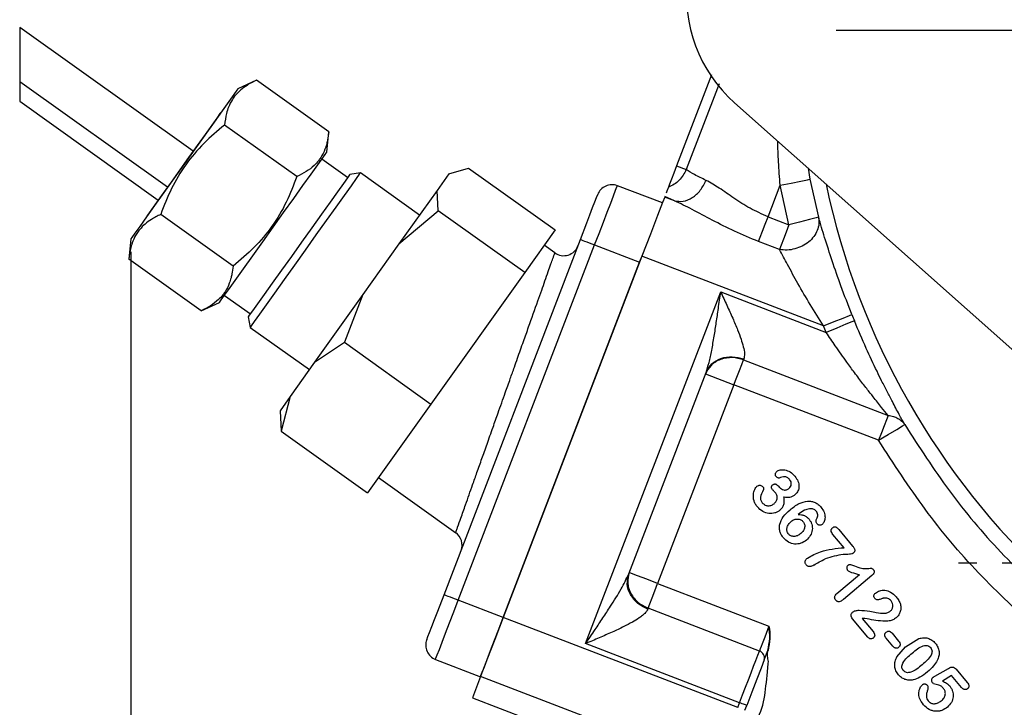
# Model space of a CAD drawing. Extents: x 0.3 to 33.9, y 0.2 to 21.7.
# Tile 15 of 20: x 20 to 23.9, y 9.9 to 12.6. Entities that reach past the tile are written whole.
import ezdxf

# ---------------------------------------------------------------- set-up
doc = ezdxf.new("R2010")
doc.units = 0
doc.header["$MEASUREMENT"] = 0
doc.layers.get('0').update_dxf_attribs({"linetype": 'CONTINUOUS'})
doc.layers.add('SLD-0', color=7, linetype='CONTINUOUS')
doc.styles.add('SLDTEXTSTYLE1', font='TXT', dxfattribs={"width": 0.605})
doc.dimstyles.new('SLDDIMSTYLE0', dxfattribs={"dimtxt": 0.222453, "dimasz": 0.13, "dimexe": 0, "dimexo": 0.0625, "dimgap": 0.055613, "dimtad": 0, "dimtih": 1, "dimtoh": 1, "dimrnd": 1e-09, "dimzin": 12, "dimtxsty": 'SLDTEXTSTYLE1', "dimsah": 1, "dimcen": 0.09, "dimazin": 3, "dimtfac": 1, "dimtofl": 0, "dimtmove": 0, "dimatfit": 3, "dimtolj": 1, "dimtzin": 12})

# ---------------------------------------------------------------- blocks, each defined once
blk = doc.blocks.new('_D_8')
at = {"layer": 'SLD-0'}
for p, q in [((20.4399, 11.6957), (20.4399, 3.5136)), ((24.8239, 6.9532), (24.8239, 3.5136)), ((22.2482, 3.6567), (22.1973, 3.6567)), ((22.1973, 3.6567), (22.1973, 3.315)), ((23.1394, 3.6567), (23.1903, 3.6567)), ((23.1903, 3.6567), (23.1903, 3.315)), ((20.4399, 3.6386), (22.1082, 3.6386)), ((24.8239, 3.6386), (23.2794, 3.6386)), ((22.1973, 3.315), (22.2482, 3.315)), ((23.1903, 3.315), (23.1394, 3.315))]:
    blk.add_line(p, q, dxfattribs=at)
for points in [[(20.4399, 3.6386), (20.5699, 3.6186), (20.5699, 3.6586)], [(24.8239, 3.6386), (24.6939, 3.6586), (24.6939, 3.6186)]]:
    blk.add_solid(points, dxfattribs=at)
at = {"layer": 'SLD-0', "char_height": 0.22917, "attachment_point": 1, "style": 'SLDTEXTSTYLE1'}
for s, insert in [('4.38', (22.3967, 4.003)), ('111.4', (22.3119, 3.6105))]:
    blk.add_mtext(s, dxfattribs=dict(at, insert=insert))
blk = doc.blocks.new('SW_CENTERMARKSYMBOL_4')
at = {"layer": 'SLD-0', "color": 0}
blk.add_line((-0.2, 0), (-2.8535, 0), dxfattribs=at)
blk = doc.blocks.new('SW_CENTERMARKSYMBOL_24')
at = {"layer": 'SLD-0', "color": 0}
for p, q in [((0, 0.2), (0, 0.272)), ((0, 0), (0, 0.1)), ((-0.2, 0), (-0.272, 0)), ((0, 0), (-0.1, 0)), ((0, 0), (0, -0.1)), ((0, 0), (0.1, 0)), ((0.2, 0), (0.272, 0)), ((0, -0.2), (0, -0.272))]:
    blk.add_line(p, q, dxfattribs=at)

msp = doc.modelspace()

# ---------------------------------------------------------------- linework, layer by layer
at = {"color": 7, "linetype": 'CONTINUOUS'}
for p, q in [((20.6856, 12.092), (20.0021, 12.5795)), ((20.0021, 12.5795), (20.0021, 12.2887)), ((22.729, 12.3927), (22.5911, 12.0335)), ((20.0021, 12.3665), (20.5849, 11.9507)), ((20.9351, 12.3711), (20.8623, 12.3379)), ((21.2201, 12.1679), (20.9351, 12.3711)), ((20.0021, 12.2887), (20.5482, 11.8992)), ((24.4963, 10.7925), (22.8192, 12.2828)), ((21.0943, 11.9916), (20.8094, 12.1949)), ((21.2124, 12.0882), (21.2201, 12.1679)), ((21.2946, 11.9882), (21.1928, 12.0608)), ((22.5911, 12.0335), (22.6286, 12.0191)), ((21.3447, 12.0068), (21.3028, 11.9998)), ((21.5783, 11.8401), (21.3447, 12.0068)), ((21.6938, 12.0019), (21.6477, 11.9374)), ((21.6938, 12.0019), (21.7714, 12.0246)), ((21.7714, 12.0246), (22.1125, 11.7813)), ((22.5351, 11.8876), (22.3577, 11.9557)), ((22.9515, 11.8336), (22.9991, 11.9576)), ((23.0341, 11.8019), (22.9991, 11.9576)), ((23.1167, 11.981), (23.1504, 11.8312)), ((21.6477, 11.9374), (21.497, 11.7261)), ((21.6515, 11.8566), (21.6477, 11.9374)), ((22.5823, 11.8965), (22.5451, 11.9136)), ((22.5823, 11.8965), (22.5441, 11.9111)), ((20.8429, 11.6391), (20.5579, 11.8423)), ((21.497, 11.7261), (21.6515, 11.8566)), ((21.9926, 11.6133), (21.6515, 11.8566)), ((22.9515, 11.8336), (23.0341, 11.8019)), ((22.1125, 11.7813), (21.9926, 11.6133)), ((20.4399, 11.7457), (20.4322, 11.6661)), ((21.497, 11.7261), (21.355, 11.527)), ((21.6746, 10.3434), (22.2121, 11.7438)), ((21.7306, 10.3219), (22.2681, 11.7223)), ((22.1115, 11.6911), (22.0695, 11.721)), ((22.2681, 11.7223), (22.4455, 11.6542)), ((22.9966, 11.704), (22.9139, 11.7357)), ((20.7172, 11.4628), (20.4322, 11.6661)), ((22.4547, 11.678), (21.908, 10.2539)), ((21.908, 10.2539), (22.4455, 11.6542)), ((22.4455, 11.6542), (22.4505, 11.6673)), ((23.1706, 11.4032), (22.4547, 11.678)), ((21.9926, 11.6133), (21.623, 11.0951)), ((21.355, 11.527), (21.1643, 11.2596)), ((21.355, 11.527), (21.2819, 11.3384)), ((22.2326, 10.1507), (22.7649, 11.5375)), ((22.7649, 11.5375), (23.181, 11.3777)), ((20.7172, 11.4628), (20.79, 11.496)), ((20.8095, 11.5235), (20.9113, 11.4509)), ((20.903, 11.4393), (20.91, 11.3974)), ((20.91, 11.3974), (21.1437, 11.2308)), ((23.181, 11.3777), (23.1706, 11.4032)), ((21.1643, 11.2596), (21.2819, 11.3384)), ((21.2819, 11.3384), (21.623, 11.0951)), ((21.1643, 11.2596), (21.0683, 11.1251)), ((22.856, 11.2727), (22.8546, 11.269)), ((22.8546, 11.269), (23.4251, 11.0501)), ((22.4024, 10.4256), (22.7071, 11.2196)), ((22.705, 11.2142), (22.8171, 11.1712)), ((22.8171, 11.1712), (22.5165, 10.388)), ((23.3875, 10.9522), (22.8171, 11.1712)), ((21.0683, 11.1251), (21.0283, 11.069)), ((21.0683, 11.1251), (21.0321, 10.9882)), ((21.0283, 11.069), (21.0321, 10.9882)), ((21.623, 11.0951), (21.3732, 10.7449)), ((21.0321, 10.9882), (21.3732, 10.7449)), ((21.4162, 10.8052), (21.7206, 10.588)), ((22.9923, 10.7717), (22.9956, 10.7678)), ((23.2304, 10.6004), (23.285, 10.5353)), ((23.2514, 10.5288), (23.2075, 10.5811)), ((23.223, 10.3484), (23.3119, 10.423)), ((23.3609, 10.4189), (23.2491, 10.3251)), ((22.5165, 10.388), (22.9552, 10.2196)), ((21.908, 10.2539), (21.7306, 10.3219)), ((22.4789, 10.2902), (22.4775, 10.2865)), ((22.9177, 10.1217), (22.4789, 10.2902)), ((22.8322, 9.8991), (21.908, 10.2539)), ((23.3445, 10.1766), (23.2843, 10.2484)), ((23.3329, 10.2501), (23.3225, 10.2496)), ((23.3225, 10.2496), (23.3652, 10.1987)), ((23.4428, 10.1411), (23.4169, 10.1719)), ((23.4404, 10.1916), (23.4663, 10.1608)), ((23.4939, 10.1378), (23.5462, 10.1706)), ((22.8394, 9.9178), (22.2326, 10.1507)), ((23.4596, 10.099), (23.4939, 10.1378)), ((22.9363, 10.0865), (22.9505, 10.1236)), ((21.641, 10.0885), (21.8184, 10.0205)), ((22.9488, 10.039), (22.9525, 10.0723)), ((22.9525, 10.0723), (22.9528, 10.0809)), ((23.6089, 10.0222), (23.6626, 10.0532)), ((21.8185, 10.0208), (21.7865, 9.9375)), ((22.2391, 9.8593), (21.8185, 10.0208)), ((22.9449, 9.9971), (22.9488, 10.039)), ((23.6749, 10.0245), (23.6386, 10.0034)), ((23.7138, 9.9782), (23.6749, 10.0245)), ((23.693, 10.0495), (23.7362, 9.998)), ((21.7865, 9.9375), (22.1495, 9.7981)), ((22.8322, 9.8991), (22.8394, 9.9178)), ((22.8602, 9.8883), (22.8674, 9.9071))]:
    msp.add_line(p, q, dxfattribs=at)
at = {"color": 8, "linetype": 'CONTINUOUS'}
for p, q in [((22.7583, 12.357), (22.6286, 12.0191)), ((23.1093, 12.025), (23.1167, 11.981))]:
    msp.add_line(p, q, dxfattribs=at)
at = {"color": 7, "linetype": 'CONTINUOUS', "flags": 128}
for points in [[(20.8623, 12.3379), (20.8583, 12.3323), (20.8462, 12.3154), (20.8267, 12.288), (20.8005, 12.2512), (20.7685, 12.2063), (20.7319, 12.1551), (20.6923, 12.0996), (20.6511, 12.0418), (20.6099, 11.9841), (20.5703, 11.9285), (20.5338, 11.8773), (20.5018, 11.8324), (20.4755, 11.7956), (20.456, 11.7683), (20.4439, 11.7514), (20.4399, 11.7457)], [(20.7955, 12.2459), (20.7912, 12.24), (20.7788, 12.2226), (20.759, 12.1948), (20.7328, 12.158), (20.7018, 12.1146), (20.6678, 12.0669), (20.6328, 12.0179), (20.5988, 11.9702), (20.5678, 11.9268), (20.5416, 11.8901), (20.5217, 11.8622), (20.5093, 11.8448), (20.5051, 11.8389)], [(20.79, 11.496), (20.794, 11.5017), (20.806, 11.5185), (20.8256, 11.5459), (20.8518, 11.5827), (20.8838, 11.6276), (20.9203, 11.6788), (20.96, 11.7344), (21.0012, 11.7921), (21.0424, 11.8499), (21.082, 11.9054), (21.1185, 11.9566), (21.1505, 12.0015), (21.1768, 12.0383), (21.1963, 12.0657), (21.2083, 12.0826), (21.2124, 12.0882)], [(22.5911, 12.0335), (22.5804, 12.0055), (22.5709, 11.9809), (22.5635, 11.9617), (22.559, 11.9499)], [(21.3028, 11.9998), (21.3018, 11.9984), (21.2937, 11.9869), (21.2777, 11.9646), (21.2546, 11.9322), (21.2253, 11.8911), (21.191, 11.843), (21.153, 11.7898), (21.1131, 11.7337), (21.0727, 11.6771), (21.0335, 11.6222), (20.9972, 11.5713), (20.9652, 11.5264), (20.9389, 11.4895), (20.9192, 11.462), (20.9071, 11.445), (20.903, 11.4393)], [(21.3447, 12.0068), (21.3405, 12.0009), (21.3281, 11.9836), (21.3081, 11.9555), (21.281, 11.9176), (21.2481, 11.8714), (21.2105, 11.8187), (21.1698, 11.7616), (21.1274, 11.7021), (21.085, 11.6427), (21.0442, 11.5855), (21.0066, 11.5328), (20.9737, 11.4867), (20.9467, 11.4488), (20.9266, 11.4206), (20.9142, 11.4033), (20.91, 11.3974)], [(22.2681, 11.7223), (22.2856, 11.7678), (22.3024, 11.8116), (22.3179, 11.852), (22.3315, 11.8873), (22.3426, 11.9164), (22.3509, 11.9379), (22.356, 11.9512), (22.3577, 11.9557)], [(22.9991, 11.9576), (23.0432, 11.9664), (23.0808, 11.9739), (23.1065, 11.979), (23.1167, 11.981)], [(22.2121, 11.7438), (22.2372, 11.8091), (22.2494, 11.8409), (22.2603, 11.8692), (22.2691, 11.8923), (22.2754, 11.9087), (22.2802, 11.9212)], [(22.559, 11.9499), (22.553, 11.9343), (22.55, 11.9265)], [(22.5441, 11.9111), (22.536, 11.89), (22.5163, 11.8387), (22.4878, 11.7645), (22.4547, 11.678)], [(22.9139, 11.7357), (22.9207, 11.7535), (22.9297, 11.7768), (22.9402, 11.8042), (22.9515, 11.8336)], [(23.0341, 11.8019), (23.0229, 11.7724), (23.0124, 11.7451), (23.0034, 11.7217), (22.9966, 11.704)], [(23.1504, 11.8312), (23.1411, 11.8288), (23.115, 11.8222), (23.0761, 11.8124), (23.0341, 11.8019)], [(22.2121, 11.7438), (22.2132, 11.7434), (22.2164, 11.7422), (22.2216, 11.7402), (22.2285, 11.7375), (22.237, 11.7343), (22.2467, 11.7305), (22.2572, 11.7265), (22.2681, 11.7223)], [(23.1706, 11.4032), (23.2123, 11.4199), (23.248, 11.4342), (23.2723, 11.444), (23.2819, 11.4479)], [(23.2919, 11.4234), (23.2823, 11.4194), (23.2581, 11.4095), (23.2225, 11.3948), (23.181, 11.3777)], [(22.8171, 11.1712), (22.8284, 11.2006), (22.8389, 11.2279), (22.8478, 11.2513), (22.8546, 11.269)], [(23.4251, 11.0501), (23.4183, 11.0323), (23.4093, 11.009), (23.3988, 10.9816), (23.3875, 10.9522)], [(23.3875, 10.9522), (23.4246, 10.9745), (23.459, 10.9952), (23.4821, 11.0091), (23.4903, 11.014)], [(22.5165, 10.388), (22.4736, 10.4045), (22.4372, 10.4184), (22.413, 10.4278), (22.4044, 10.431)], [(22.4789, 10.2902), (22.4857, 10.3079), (22.4947, 10.3313), (22.5052, 10.3586), (22.5165, 10.388)], [(21.6065, 10.1661), (21.6112, 10.1785), (21.6176, 10.195), (21.6264, 10.218), (21.6373, 10.2464), (21.6495, 10.2782), (21.6746, 10.3434)], [(21.7306, 10.3219), (21.7196, 10.3261), (21.7091, 10.3302), (21.6995, 10.3339), (21.691, 10.3371), (21.684, 10.3398), (21.6788, 10.3418), (21.6756, 10.343), (21.6746, 10.3434)], [(21.641, 10.0885), (21.6427, 10.093), (21.6478, 10.1063), (21.6561, 10.1279), (21.6672, 10.1569), (21.6808, 10.1923), (21.6963, 10.2326), (21.7131, 10.2764), (21.7306, 10.3219)], [(21.8184, 10.0205), (21.8201, 10.0249), (21.8252, 10.0382), (21.8335, 10.0598), (21.8446, 10.0888), (21.8582, 10.1242), (21.8737, 10.1645), (21.8905, 10.2083), (21.908, 10.2539)], [(21.908, 10.2539), (21.8748, 10.1674), (21.8463, 10.0932), (21.8266, 10.0419), (21.8185, 10.0208)], [(22.9552, 10.2196), (22.9495, 10.2048), (22.9439, 10.1902), (22.9385, 10.1761), (22.9334, 10.1628), (22.9287, 10.1505), (22.9245, 10.1395), (22.9208, 10.1298), (22.9177, 10.1217)], [(22.8394, 9.9178), (22.8513, 9.9487), (22.8629, 9.9791), (22.8742, 10.0084), (22.8848, 10.0361), (22.8946, 10.0617), (22.9035, 10.0847), (22.9112, 10.1049), (22.9177, 10.1217)], [(22.9363, 10.0865), (22.9241, 10.0546), (22.9073, 10.0111), (22.8877, 9.96), (22.8674, 9.9071)], [(22.8674, 9.9071), (22.8669, 9.9073), (22.8653, 9.9079), (22.8627, 9.9089), (22.8592, 9.9102), (22.8549, 9.9118), (22.8501, 9.9137), (22.8449, 9.9157), (22.8394, 9.9178)]]:
    msp.add_lwpolyline(points, dxfattribs=at)
at = {"color": 7, "linetype": 'CONTINUOUS'}
for centre, radius, start, end in [((23.1911, 12.7014), 0.56, 172.3766, 228.375), ((22.3362, 11.8997), 0.06, 69, 159), ((22.1463, 11.7399), 0.06, 234.5001, 339), ((26.0802, 12.5703), 3.015, 201.8579, 202.3602), ((21.6855, 10.5394), 0.06, 339, 54.5), ((21.6625, 10.1446), 0.06, 159, 249.0001), ((22.9092, 10.0947), 0.0283, 343.1175, 72.5961)]:
    msp.add_arc(centre, radius, start, end, dxfattribs=at)
at = {"color": 8, "linetype": 'CONTINUOUS'}
msp.add_arc((26.0739, 12.5678), 2.9563, 191.8275, 332.9257, dxfattribs=at)
at = {"color": 7, "linetype": 'CONTINUOUS'}
for points, knots in [([(20.9351, 12.3711), (20.9287, 12.3681), (20.9161, 12.3621), (20.8952, 12.35), (20.8732, 12.3341), (20.8541, 12.3151), (20.8375, 12.2925), (20.8254, 12.2684), (20.8145, 12.2344), (20.8114, 12.2102), (20.8094, 12.1949)], [0, 0, 0, 0, 0.0925617, 0.183169, 0.3160011, 0.4468294, 0.5337072, 0.6819993, 0.79737, 1, 1, 1, 1]), ([(20.8094, 12.1949), (20.7816, 12.1715), (20.7254, 12.1244), (20.6544, 12.0404), (20.5975, 11.9454), (20.5712, 11.8769), (20.5579, 11.8423)], [0, 0, 0, 0, 0.247728, 0.499998, 0.747254, 1, 1, 1, 1]), ([(21.2201, 12.1679), (21.2188, 12.1574), (21.217, 12.1418), (21.2118, 12.1191), (21.2043, 12.095), (21.1931, 12.0723), (21.178, 12.0512), (21.1599, 12.0315), (21.1313, 12.0098), (21.1069, 11.9978), (21.0943, 11.9916)], [0, 0, 0, 0, 0.138017, 0.205208, 0.305035, 0.467878, 0.53366, 0.644417, 0.817048, 1, 1, 1, 1]), ([(21.0943, 11.9916), (21.0813, 11.9577), (21.0551, 11.8892), (20.9987, 11.7948), (20.9275, 11.71), (20.8713, 11.6629), (20.8429, 11.6391)], [0, 0, 0, 0, 0.247728, 0.499998, 0.747254, 1, 1, 1, 1]), ([(22.6286, 12.0191), (22.625, 12.0115), (22.6177, 11.9961), (22.6013, 11.9767), (22.5819, 11.9604), (22.5666, 11.9534), (22.559, 11.9499)], [0, 0, 0, 0, 0.2508807, 0.5018891, 0.7518853, 1, 1, 1, 1]), ([(22.7075, 11.9768), (22.692, 11.9841), (22.6649, 11.9968), (22.6395, 12.0124), (22.6286, 12.0191)], [0, 0, 0, 0, 0.572328, 1, 1, 1, 1]), ([(22.5823, 11.8965), (22.5939, 11.8947), (22.6184, 11.891), (22.6552, 11.9078), (22.6869, 11.9367), (22.7005, 11.9632), (22.7075, 11.9768)], [0, 0, 0, 0, 0.214295, 0.452403, 0.718122, 1, 1, 1, 1]), ([(22.9515, 11.8336), (22.9275, 11.8441), (22.8805, 11.8647), (22.8176, 11.9052), (22.7624, 11.9456), (22.7248, 11.9669), (22.7075, 11.9768)], [0, 0, 0, 0, 0.27633, 0.543194, 0.789035, 1, 1, 1, 1]), ([(22.9139, 11.7357), (22.8822, 11.7488), (22.8202, 11.7743), (22.7338, 11.8185), (22.6562, 11.8613), (22.6057, 11.8853), (22.5823, 11.8965)], [0, 0, 0, 0, 0.2788927, 0.5452311, 0.7888529, 1, 1, 1, 1]), ([(20.5579, 11.8423), (20.5516, 11.8393), (20.5389, 11.8333), (20.518, 11.8212), (20.496, 11.8053), (20.477, 11.7863), (20.4604, 11.7637), (20.4483, 11.7396), (20.4373, 11.7056), (20.4342, 11.6815), (20.4322, 11.6661)], [0, 0, 0, 0, 0.092562, 0.183169, 0.316001, 0.446829, 0.533707, 0.681999, 0.79737, 1, 1, 1, 1]), ([(23.1504, 11.8312), (23.1515, 11.8226), (23.1536, 11.8052), (23.1462, 11.7789), (23.1325, 11.7544), (23.1122, 11.7331), (23.0865, 11.7167), (23.0575, 11.706), (23.0269, 11.7007), (23.0066, 11.7029), (22.9966, 11.704)], [0, 0, 0, 0, 0.110497, 0.225407, 0.345852, 0.471575, 0.602325, 0.736272, 0.86994, 1, 1, 1, 1]), ([(23.2819, 11.4479), (23.2673, 11.4853), (23.24, 11.5553), (23.2049, 11.6571), (23.1759, 11.7475), (23.1584, 11.8048), (23.1504, 11.8312)], [0, 0, 0, 0, 0.297422, 0.556386, 0.796237, 1, 1, 1, 1]), ([(21.7203, 10.5882), (21.7206, 10.589), (21.7218, 10.5923), (21.7244, 10.5997), (21.7309, 10.618), (21.7428, 10.6515), (21.7625, 10.7071), (21.7837, 10.7669), (21.8052, 10.8275), (21.8206, 10.871), (21.8339, 10.9084), (21.8444, 10.9381), (21.8558, 10.9702), (21.8703, 11.0111), (21.8904, 11.0679), (21.9131, 11.1317), (21.9345, 11.1919), (21.9505, 11.2371), (21.9678, 11.286), (21.9866, 11.3388), (22.0134, 11.4144), (22.0373, 11.4819), (22.0588, 11.5425), (22.0725, 11.581), (22.0846, 11.6153), (22.0951, 11.6447), (22.1037, 11.6691), (22.1089, 11.6837), (22.1115, 11.6911)], [0, 0, 0, 0, 0.002216, 0.008882, 0.02, 0.052186, 0.1, 0.171233, 0.214846, 0.264706, 0.289591, 0.316584, 0.345699, 0.376923, 0.427761, 0.5, 0.550534, 0.591553, 0.623077, 0.683415, 0.735294, 0.828767, 0.866975, 0.9, 0.93361, 0.960276, 0.98, 1, 1, 1, 1]), ([(23.1706, 11.4032), (23.1528, 11.4313), (23.1179, 11.4862), (23.0707, 11.5672), (23.0308, 11.6395), (23.007, 11.6844), (22.9966, 11.704)], [0, 0, 0, 0, 0.28768, 0.560942, 0.808598, 1, 1, 1, 1]), ([(20.8429, 11.6391), (20.8416, 11.6286), (20.8398, 11.613), (20.8346, 11.5903), (20.8271, 11.5662), (20.8159, 11.5435), (20.8009, 11.5224), (20.7827, 11.5028), (20.7541, 11.481), (20.7297, 11.469), (20.7172, 11.4628)], [0, 0, 0, 0, 0.1380166, 0.2052077, 0.3050345, 0.4678778, 0.5336601, 0.6444175, 0.8170482, 1, 1, 1, 1]), ([(22.7071, 11.2196), (22.7113, 11.2324), (22.7205, 11.261), (22.7301, 11.309), (22.7394, 11.3619), (22.7478, 11.4169), (22.7562, 11.4752), (22.7618, 11.5155), (22.7649, 11.5375)], [0, 0, 0, 0, 0.125202, 0.278156, 0.4537, 0.623462, 0.793946, 1, 1, 1, 1]), ([(22.7649, 11.5375), (22.773, 11.52), (22.789, 11.4854), (22.8116, 11.4354), (22.8305, 11.3907), (22.8447, 11.3533), (22.854, 11.322), (22.8602, 11.2955), (22.8572, 11.2793), (22.856, 11.2727)], [0, 0, 0, 0, 0.2037013, 0.4041563, 0.5814617, 0.7180026, 0.8270397, 0.9291518, 1, 1, 1, 1]), ([(23.4903, 11.014), (23.4831, 11.0272), (23.4666, 11.0574), (23.4434, 11.1009), (23.4203, 11.1453), (23.4001, 11.1851), (23.3724, 11.2416), (23.3355, 11.32), (23.3072, 11.387), (23.2919, 11.4234)], [0, 0, 0, 0, 0.099457, 0.226192, 0.325166, 0.429374, 0.520559, 0.739969, 1, 1, 1, 1]), ([(23.4251, 11.0501), (23.4164, 11.0607), (23.3966, 11.085), (23.3729, 11.1146), (23.3534, 11.1392), (23.3399, 11.1565), (23.3251, 11.1756), (23.3091, 11.1967), (23.288, 11.2248), (23.2566, 11.2676), (23.2194, 11.3204), (23.1928, 11.3601), (23.181, 11.3777)], [0, 0, 0, 0, 0.101114, 0.22975, 0.277916, 0.33154, 0.390705, 0.455484, 0.52593, 0.648828, 0.844598, 1, 1, 1, 1]), ([(22.8546, 11.269), (22.8401, 11.2732), (22.818, 11.2794), (22.7871, 11.2773), (22.7643, 11.2716), (22.7438, 11.2615), (22.7211, 11.2443), (22.7113, 11.226), (22.705, 11.2142)], [0, 0, 0, 0, 0.254253, 0.388208, 0.5218, 0.651767, 0.775723, 1, 1, 1, 1]), ([(22.7071, 11.2196), (22.7138, 11.2315), (22.7275, 11.256), (22.7661, 11.2778), (22.8112, 11.2849), (22.8409, 11.2768), (22.856, 11.2727)], [0, 0, 0, 0, 0.232344, 0.475057, 0.732501, 1, 1, 1, 1]), ([(23.4251, 11.0501), (23.432, 11.0491), (23.4453, 11.0471), (23.4635, 11.0394), (23.4792, 11.0286), (23.4867, 11.0188), (23.4903, 11.014)], [0, 0, 0, 0, 0.268897, 0.523441, 0.765643, 1, 1, 1, 1]), ([(23.4903, 11.014), (23.5472, 10.9257), (23.6611, 10.7491), (23.8644, 10.507), (24.0185, 10.3642), (24.0956, 10.2928)], [0, 0, 0, 0, 0.333333, 0.666667, 1, 1, 1, 1]), ([(24.0169, 10.2023), (23.9368, 10.2765), (23.7765, 10.425), (23.5651, 10.6768), (23.4467, 10.8604), (23.3875, 10.9522)], [0, 0, 0, 0, 0.3332522, 0.6667284, 1, 1, 1, 1]), ([(22.9834, 10.8092), (22.9829, 10.8099), (22.9819, 10.8113), (22.9806, 10.8145), (22.9803, 10.8182), (22.981, 10.8219), (22.9825, 10.8257), (22.9847, 10.8278), (22.9862, 10.8293)], [0, 0, 0, 0, 0.111077, 0.22249, 0.464085, 0.594488, 0.723634, 1, 1, 1, 1]), ([(22.9862, 10.8293), (22.9881, 10.8306), (22.9921, 10.8334), (23.0028, 10.8364), (23.0191, 10.8363), (23.0403, 10.8281), (23.0516, 10.8166), (23.0576, 10.8104)], [0, 0, 0, 0, 0.08542, 0.181777, 0.408014, 0.680219, 1, 1, 1, 1]), ([(22.9955, 10.8035), (22.9951, 10.8034), (22.9941, 10.8032), (22.992, 10.8033), (22.9893, 10.8042), (22.9861, 10.8063), (22.9843, 10.8082), (22.9834, 10.8092)], [0, 0, 0, 0, 0.102633, 0.207667, 0.440221, 0.706747, 1, 1, 1, 1]), ([(23.0367, 10.7975), (23.0337, 10.8006), (23.0295, 10.805), (23.0223, 10.8079), (23.0115, 10.8089), (23.0027, 10.8059), (22.9955, 10.8035)], [0, 0, 0, 0, 0.285182, 0.398723, 0.50498, 1, 1, 1, 1]), ([(23.0346, 10.7629), (23.0367, 10.7652), (23.0411, 10.7696), (23.0432, 10.7774), (23.0433, 10.7837), (23.0418, 10.7904), (23.0388, 10.7946), (23.0367, 10.7975)], [0, 0, 0, 0, 0.239225, 0.479137, 0.603984, 0.728772, 1, 1, 1, 1]), ([(23.0576, 10.8104), (23.0622, 10.8041), (23.0706, 10.7924), (23.0742, 10.7746), (23.0729, 10.7616), (23.0699, 10.7527), (23.065, 10.7447), (23.0604, 10.7404), (23.0581, 10.7383)], [0, 0, 0, 0, 0.28424, 0.535843, 0.654146, 0.768424, 0.882717, 1, 1, 1, 1]), ([(22.9096, 10.6898), (22.9067, 10.6937), (22.901, 10.7011), (22.8945, 10.7174), (22.8924, 10.7374), (22.8973, 10.7549), (22.903, 10.7656), (22.9065, 10.7693), (22.908, 10.7709)], [0, 0, 0, 0, 0.164122, 0.317076, 0.591706, 0.827654, 0.925233, 1, 1, 1, 1]), ([(22.908, 10.7709), (22.9099, 10.7722), (22.9127, 10.7741), (22.917, 10.775), (22.9213, 10.7749), (22.9266, 10.7733), (22.9297, 10.7702), (22.9313, 10.7686)], [0, 0, 0, 0, 0.26001, 0.381227, 0.503858, 0.747526, 1, 1, 1, 1]), ([(22.9329, 10.7554), (22.928, 10.7464), (22.9222, 10.7358), (22.9215, 10.7219), (22.9231, 10.7141), (22.9266, 10.7091), (22.929, 10.7057)], [0, 0, 0, 0, 0.558693, 0.663903, 0.769079, 1, 1, 1, 1]), ([(22.9313, 10.7686), (22.932, 10.7676), (22.9333, 10.7656), (22.9342, 10.7621), (22.9344, 10.7585), (22.9334, 10.7564), (22.9329, 10.7554)], [0, 0, 0, 0, 0.250734, 0.513426, 0.769263, 1, 1, 1, 1]), ([(22.9695, 10.7572), (22.9682, 10.7589), (22.9664, 10.7614), (22.9653, 10.7652), (22.9651, 10.7678), (22.9655, 10.7704), (22.9669, 10.7738), (22.9688, 10.7757), (22.9702, 10.777)], [0, 0, 0, 0, 0.282788, 0.405404, 0.521829, 0.636363, 0.750773, 1, 1, 1, 1]), ([(22.9798, 10.7466), (22.978, 10.7485), (22.9752, 10.7515), (22.9716, 10.7549), (22.9701, 10.7566), (22.9695, 10.7572)], [0, 0, 0, 0, 0.534797, 0.834224, 1, 1, 1, 1]), ([(22.9702, 10.777), (22.971, 10.7776), (22.9725, 10.7787), (22.9751, 10.7798), (22.9779, 10.7802), (22.9807, 10.7799), (22.9837, 10.779), (22.9879, 10.7765), (22.9905, 10.7737), (22.9923, 10.7717)], [0, 0, 0, 0, 0.113451, 0.22017, 0.325836, 0.436295, 0.555948, 0.686993, 1, 1, 1, 1]), ([(22.9956, 10.7678), (22.9983, 10.7651), (23.0034, 10.7599), (23.0121, 10.7567), (23.0192, 10.756), (23.0246, 10.757), (23.0298, 10.7593), (23.0329, 10.7617), (23.0346, 10.7629)], [0, 0, 0, 0, 0.2522076, 0.4935309, 0.6143573, 0.7344489, 0.8609414, 1, 1, 1, 1]), ([(22.9751, 10.7024), (22.9784, 10.7056), (22.9831, 10.7102), (22.9868, 10.718), (22.988, 10.7238), (22.988, 10.7297), (22.9861, 10.7378), (22.9824, 10.743), (22.9798, 10.7466)], [0, 0, 0, 0, 0.2699697, 0.3901395, 0.5068852, 0.6227976, 0.7401909, 1, 1, 1, 1]), ([(22.9988, 10.6767), (23.0021, 10.6799), (23.0087, 10.6863), (23.0144, 10.6993), (23.0164, 10.7139), (23.0149, 10.724), (23.014, 10.7293)], [0, 0, 0, 0, 0.2398295, 0.4727903, 0.7201722, 1, 1, 1, 1]), ([(23.014, 10.7293), (23.022, 10.7283), (23.0336, 10.7268), (23.0488, 10.7313), (23.0549, 10.7359), (23.0581, 10.7383)], [0, 0, 0, 0, 0.511321, 0.744761, 1, 1, 1, 1]), ([(23.0382, 10.6788), (23.0497, 10.6876), (23.0705, 10.7033), (23.1011, 10.7129), (23.1227, 10.7118), (23.137, 10.7074), (23.1502, 10.6994), (23.1572, 10.6918), (23.1609, 10.6878)], [0, 0, 0, 0, 0.312608, 0.562508, 0.671681, 0.776682, 0.88407, 1, 1, 1, 1]), ([(22.9988, 10.6767), (22.9957, 10.6744), (22.9895, 10.6698), (22.9786, 10.6654), (22.9669, 10.6632), (22.9505, 10.6636), (22.929, 10.6705), (22.9163, 10.6832), (22.9096, 10.6898)], [0, 0, 0, 0, 0.11498, 0.230577, 0.348069, 0.468518, 0.72115, 1, 1, 1, 1]), ([(22.929, 10.7057), (22.9319, 10.703), (22.9377, 10.6974), (22.95, 10.6937), (22.961, 10.6946), (22.9694, 10.6981), (22.9731, 10.701), (22.9751, 10.7024)], [0, 0, 0, 0, 0.2301492, 0.4697976, 0.7263784, 0.8590172, 1, 1, 1, 1]), ([(23.0125, 10.5672), (23.0094, 10.5713), (23.0034, 10.5792), (22.998, 10.5929), (22.9959, 10.607), (22.998, 10.6271), (23.0109, 10.6536), (23.0285, 10.6699), (23.0382, 10.6788)], [0, 0, 0, 0, 0.118974, 0.229568, 0.337936, 0.447714, 0.695565, 1, 1, 1, 1]), ([(23.1147, 10.6826), (23.1082, 10.6808), (23.0921, 10.6763), (23.0787, 10.6662), (23.0708, 10.6601)], [0, 0, 0, 0, 0.405145, 1, 1, 1, 1]), ([(23.1416, 10.673), (23.14, 10.6746), (23.1366, 10.678), (23.1299, 10.681), (23.1225, 10.6829), (23.1173, 10.6827), (23.1147, 10.6826)], [0, 0, 0, 0, 0.231041, 0.476787, 0.73608, 1, 1, 1, 1]), ([(23.1441, 10.6436), (23.1452, 10.646), (23.1474, 10.6508), (23.1479, 10.6587), (23.1462, 10.6665), (23.1431, 10.6708), (23.1416, 10.673)], [0, 0, 0, 0, 0.252486, 0.498562, 0.745987, 1, 1, 1, 1]), ([(23.1609, 10.6878), (23.1653, 10.6816), (23.1736, 10.67), (23.1767, 10.6526), (23.1755, 10.6402), (23.173, 10.6324), (23.1696, 10.6256), (23.1662, 10.6223), (23.1646, 10.6208)], [0, 0, 0, 0, 0.305955, 0.578134, 0.693967, 0.809948, 0.909384, 1, 1, 1, 1]), ([(23.0428, 10.6327), (23.0468, 10.6355), (23.0527, 10.6397), (23.0619, 10.6419), (23.0685, 10.6421), (23.0748, 10.6411), (23.0805, 10.6389), (23.0856, 10.6357), (23.0883, 10.6328), (23.0897, 10.6314)], [0, 0, 0, 0, 0.277748, 0.407478, 0.537678, 0.654715, 0.774102, 0.886804, 1, 1, 1, 1]), ([(23.0708, 10.6601), (23.075, 10.6599), (23.0832, 10.6596), (23.0947, 10.6559), (23.1049, 10.6499), (23.1103, 10.6441), (23.113, 10.6412)], [0, 0, 0, 0, 0.2662686, 0.5090845, 0.7473684, 1, 1, 1, 1]), ([(23.113, 10.6412), (23.1154, 10.6381), (23.12, 10.6319), (23.1243, 10.6213), (23.1264, 10.6103), (23.1259, 10.5951), (23.1195, 10.5759), (23.1084, 10.5646), (23.1027, 10.5588)], [0, 0, 0, 0, 0.126559, 0.248054, 0.368006, 0.489033, 0.738989, 1, 1, 1, 1]), ([(23.1451, 10.6227), (23.1441, 10.6241), (23.1421, 10.6271), (23.141, 10.6325), (23.1414, 10.6383), (23.1432, 10.6418), (23.1441, 10.6436)], [0, 0, 0, 0, 0.234488, 0.476739, 0.731231, 1, 1, 1, 1]), ([(23.0322, 10.5828), (23.0309, 10.5845), (23.0283, 10.588), (23.0262, 10.5941), (23.0255, 10.6007), (23.0267, 10.6099), (23.0316, 10.6218), (23.039, 10.6289), (23.0428, 10.6327)], [0, 0, 0, 0, 0.115168, 0.226144, 0.339517, 0.461491, 0.718016, 1, 1, 1, 1]), ([(23.0897, 10.6314), (23.0909, 10.6298), (23.0933, 10.6266), (23.0955, 10.6209), (23.0964, 10.6149), (23.0959, 10.6063), (23.0914, 10.595), (23.0843, 10.5882), (23.0805, 10.5846)], [0, 0, 0, 0, 0.113141, 0.223964, 0.337859, 0.452927, 0.70786, 1, 1, 1, 1]), ([(23.1646, 10.6208), (23.1632, 10.6198), (23.1602, 10.6178), (23.1556, 10.6175), (23.152, 10.618), (23.1485, 10.6194), (23.1465, 10.6213), (23.1451, 10.6227)], [0, 0, 0, 0, 0.237611, 0.485414, 0.615399, 0.740961, 1, 1, 1, 1]), ([(23.2075, 10.5811), (23.2056, 10.5836), (23.2022, 10.588), (23.2001, 10.5945), (23.2003, 10.5991), (23.2014, 10.6022), (23.2034, 10.6052), (23.2052, 10.6068), (23.2062, 10.6077)], [0, 0, 0, 0, 0.307866, 0.546459, 0.65249, 0.758834, 0.872694, 1, 1, 1, 1]), ([(23.2062, 10.6077), (23.2072, 10.6085), (23.2092, 10.61), (23.2124, 10.6114), (23.2156, 10.6117), (23.2198, 10.6103), (23.2249, 10.6065), (23.2284, 10.6026), (23.2304, 10.6004)], [0, 0, 0, 0, 0.136266, 0.251524, 0.354102, 0.455509, 0.694506, 1, 1, 1, 1]), ([(23.1027, 10.5588), (23.0956, 10.5539), (23.0851, 10.5467), (23.0686, 10.5431), (23.0562, 10.5429), (23.044, 10.5453), (23.0281, 10.5518), (23.0188, 10.561), (23.0125, 10.5672)], [0, 0, 0, 0, 0.251278, 0.375068, 0.495723, 0.61754, 0.741519, 1, 1, 1, 1]), ([(23.0805, 10.5846), (23.0763, 10.5815), (23.0683, 10.5756), (23.0563, 10.5729), (23.0476, 10.5735), (23.0417, 10.5752), (23.0364, 10.5783), (23.0336, 10.5812), (23.0322, 10.5828)], [0, 0, 0, 0, 0.289643, 0.544376, 0.663493, 0.775067, 0.885145, 1, 1, 1, 1]), ([(23.1068, 10.4881), (23.1238, 10.4973), (23.1687, 10.5214), (23.2198, 10.526), (23.2514, 10.5288)], [0, 0, 0, 0, 0.3805827, 1, 1, 1, 1]), ([(23.285, 10.5353), (23.2872, 10.5325), (23.2903, 10.5286), (23.2928, 10.523), (23.2936, 10.5194), (23.2934, 10.516), (23.2922, 10.5127), (23.2902, 10.5096), (23.2882, 10.5079), (23.2872, 10.507)], [0, 0, 0, 0, 0.324239, 0.451928, 0.560985, 0.661052, 0.762903, 0.873952, 1, 1, 1, 1]), ([(23.1014, 10.4613), (23.1004, 10.4627), (23.0984, 10.4654), (23.0972, 10.4702), (23.0974, 10.4748), (23.099, 10.4793), (23.1022, 10.4839), (23.1052, 10.4867), (23.1068, 10.4881)], [0, 0, 0, 0, 0.16958, 0.324752, 0.464779, 0.607867, 0.788891, 1, 1, 1, 1]), ([(23.1323, 10.4603), (23.1393, 10.4646), (23.1538, 10.4735), (23.1691, 10.481), (23.177, 10.4849)], [0, 0, 0, 0, 0.48418, 1, 1, 1, 1]), ([(23.2872, 10.507), (23.2864, 10.5064), (23.2847, 10.5052), (23.2796, 10.5036), (23.2673, 10.5022), (23.2317, 10.5022), (23.2004, 10.4923), (23.177, 10.4849)], [0, 0, 0, 0, 0.02566, 0.056781, 0.138702, 0.354444, 1, 1, 1, 1]), ([(23.1323, 10.4603), (23.1293, 10.4588), (23.1241, 10.4561), (23.117, 10.4543), (23.1119, 10.4546), (23.108, 10.4559), (23.1044, 10.4581), (23.1024, 10.4602), (23.1014, 10.4613)], [0, 0, 0, 0, 0.294327, 0.512685, 0.631226, 0.747253, 0.868021, 1, 1, 1, 1]), ([(23.2669, 10.4599), (23.2656, 10.4586), (23.2631, 10.4559), (23.2617, 10.4504), (23.2619, 10.4458), (23.2632, 10.4425), (23.2642, 10.4411), (23.2648, 10.4404)], [0, 0, 0, 0, 0.248604, 0.506923, 0.759966, 0.879045, 1, 1, 1, 1]), ([(23.2648, 10.4404), (23.2666, 10.4389), (23.2712, 10.4351), (23.2872, 10.429), (23.3013, 10.4256), (23.3119, 10.423)], [0, 0, 0, 0, 0.140071, 0.350331, 1, 1, 1, 1]), ([(23.2669, 10.4599), (23.2677, 10.4605), (23.2692, 10.4617), (23.2718, 10.4628), (23.2743, 10.4633), (23.2815, 10.4624), (23.2872, 10.4595), (23.2922, 10.4571)], [0, 0, 0, 0, 0.111898, 0.211737, 0.304479, 0.39621, 1, 1, 1, 1]), ([(23.2922, 10.4571), (23.3012, 10.4533), (23.3178, 10.4465), (23.3393, 10.4466), (23.3525, 10.4474), (23.3582, 10.448), (23.3611, 10.4474), (23.3636, 10.4459), (23.3652, 10.4442), (23.3664, 10.4429)], [0, 0, 0, 0, 0.375056, 0.689237, 0.818786, 0.887771, 0.909177, 0.934247, 1, 1, 1, 1]), ([(23.3664, 10.4429), (23.367, 10.4421), (23.3683, 10.4404), (23.3694, 10.4374), (23.3698, 10.4344), (23.3693, 10.43), (23.3666, 10.4243), (23.3629, 10.4208), (23.3609, 10.4189)], [0, 0, 0, 0, 0.117756, 0.228081, 0.337275, 0.451819, 0.703057, 1, 1, 1, 1]), ([(22.2326, 10.1507), (22.245, 10.1691), (22.2678, 10.2028), (22.3006, 10.2517), (22.3352, 10.305), (22.3718, 10.3615), (22.3929, 10.4057), (22.4024, 10.4256)], [0, 0, 0, 0, 0.206074, 0.376592, 0.546368, 0.795575, 1, 1, 1, 1]), ([(22.4775, 10.2865), (22.4635, 10.2936), (22.436, 10.3074), (22.4072, 10.3429), (22.3931, 10.3849), (22.3993, 10.4123), (22.4024, 10.4256)], [0, 0, 0, 0, 0.267499, 0.524943, 0.767656, 1, 1, 1, 1]), ([(22.4044, 10.431), (22.4012, 10.418), (22.3962, 10.3979), (22.4015, 10.3699), (22.41, 10.3487), (22.4232, 10.3292), (22.4447, 10.307), (22.4654, 10.2968), (22.4789, 10.2902)], [0, 0, 0, 0, 0.224277, 0.348234, 0.4782, 0.611792, 0.745747, 1, 1, 1, 1]), ([(23.375, 10.3503), (23.3804, 10.3536), (23.3917, 10.3607), (23.4093, 10.3622), (23.4239, 10.3591), (23.4401, 10.3522), (23.4498, 10.3423), (23.4566, 10.3354)], [0, 0, 0, 0, 0.203633, 0.431723, 0.554801, 0.688327, 1, 1, 1, 1]), ([(23.2183, 10.322), (23.2169, 10.3239), (23.2149, 10.3269), (23.214, 10.3315), (23.2141, 10.335), (23.2151, 10.3385), (23.2177, 10.3434), (23.2208, 10.3464), (23.223, 10.3484)], [0, 0, 0, 0, 0.235856, 0.346509, 0.45923, 0.577206, 0.703547, 1, 1, 1, 1]), ([(23.2491, 10.3251), (23.2462, 10.3228), (23.2409, 10.3187), (23.2333, 10.3159), (23.2279, 10.316), (23.2243, 10.317), (23.221, 10.319), (23.2192, 10.3209), (23.2183, 10.322)], [0, 0, 0, 0, 0.321406, 0.568105, 0.674216, 0.776818, 0.883218, 1, 1, 1, 1]), ([(23.3724, 10.3289), (23.3713, 10.3305), (23.3696, 10.3329), (23.3688, 10.3368), (23.3687, 10.3397), (23.3693, 10.3426), (23.3711, 10.3465), (23.3734, 10.3487), (23.375, 10.3503)], [0, 0, 0, 0, 0.244398, 0.360847, 0.479805, 0.60184, 0.72581, 1, 1, 1, 1]), ([(23.4083, 10.3301), (23.4074, 10.3299), (23.4051, 10.3295), (23.3989, 10.3272), (23.392, 10.3245), (23.3848, 10.3232), (23.38, 10.3234), (23.3758, 10.3253), (23.3736, 10.3276), (23.3724, 10.3289)], [0, 0, 0, 0, 0.069111, 0.18707, 0.505505, 0.647057, 0.753468, 0.869064, 1, 1, 1, 1]), ([(23.4363, 10.3194), (23.4345, 10.3213), (23.4309, 10.3251), (23.4241, 10.3288), (23.4164, 10.3306), (23.4111, 10.3303), (23.4083, 10.3301)], [0, 0, 0, 0, 0.2533023, 0.4931553, 0.7366067, 1, 1, 1, 1]), ([(23.4566, 10.3354), (23.4603, 10.3307), (23.4674, 10.3217), (23.4715, 10.311), (23.4734, 10.306)], [0, 0, 0, 0, 0.532388, 1, 1, 1, 1]), ([(22.4775, 10.2865), (22.474, 10.2807), (22.4682, 10.2712), (22.4555, 10.2606), (22.4395, 10.2488), (22.415, 10.2342), (22.3796, 10.2158), (22.3356, 10.1953), (22.2853, 10.1732), (22.2503, 10.1583), (22.2326, 10.1507)], [0, 0, 0, 0, 0.070836, 0.11761, 0.173034, 0.282106, 0.4186, 0.595915, 0.796303, 1, 1, 1, 1]), ([(23.4334, 10.2791), (23.4349, 10.2804), (23.4377, 10.283), (23.4408, 10.2879), (23.4428, 10.2931), (23.444, 10.3004), (23.4428, 10.31), (23.4385, 10.3163), (23.4363, 10.3194)], [0, 0, 0, 0, 0.130998, 0.25587, 0.379983, 0.502839, 0.747493, 1, 1, 1, 1]), ([(23.4734, 10.306), (23.4742, 10.3012), (23.476, 10.2916), (23.4733, 10.277), (23.4671, 10.2633), (23.46, 10.2563), (23.4565, 10.2528)], [0, 0, 0, 0, 0.245925, 0.494905, 0.747887, 1, 1, 1, 1]), ([(23.2843, 10.2484), (23.2826, 10.2507), (23.2801, 10.2541), (23.2787, 10.2594), (23.2786, 10.2643), (23.2799, 10.269), (23.2824, 10.2729), (23.284, 10.2744), (23.2848, 10.2752)], [0, 0, 0, 0, 0.288125, 0.415835, 0.539926, 0.773776, 0.885618, 1, 1, 1, 1]), ([(23.2848, 10.2752), (23.2864, 10.2762), (23.2899, 10.2785), (23.2985, 10.2814), (23.3057, 10.282), (23.3104, 10.2824)], [0, 0, 0, 0, 0.201267, 0.472342, 1, 1, 1, 1]), ([(23.3104, 10.2824), (23.3247, 10.2814), (23.3474, 10.2797), (23.3699, 10.2755), (23.3783, 10.274)], [0, 0, 0, 0, 0.626475, 1, 1, 1, 1]), ([(23.4565, 10.2528), (23.4523, 10.2498), (23.4442, 10.2438), (23.4259, 10.2388), (23.3882, 10.2393), (23.3563, 10.2455), (23.3329, 10.2501)], [0, 0, 0, 0, 0.11929, 0.236007, 0.438625, 1, 1, 1, 1]), ([(23.3783, 10.274), (23.389, 10.2717), (23.404, 10.2686), (23.4232, 10.2723), (23.4302, 10.2769), (23.4334, 10.2791)], [0, 0, 0, 0, 0.566488, 0.795563, 1, 1, 1, 1]), ([(22.9505, 10.1236), (22.9539, 10.1394), (22.9606, 10.1711), (22.957, 10.2034), (22.9552, 10.2196)], [0, 0, 0, 0, 0.498079, 1, 1, 1, 1]), ([(22.9552, 10.2196), (22.9573, 10.2034), (22.9614, 10.1711), (22.9548, 10.1392), (22.9515, 10.1232)], [0, 0, 0, 0, 0.500459, 1, 1, 1, 1]), ([(23.3667, 10.1733), (23.3651, 10.1721), (23.3619, 10.1699), (23.3568, 10.1694), (23.3529, 10.1702), (23.3487, 10.1722), (23.3463, 10.1748), (23.3445, 10.1766)], [0, 0, 0, 0, 0.231853, 0.458897, 0.579689, 0.706404, 1, 1, 1, 1]), ([(23.3652, 10.1987), (23.367, 10.1963), (23.3696, 10.193), (23.3715, 10.1879), (23.372, 10.1845), (23.3718, 10.1813), (23.3708, 10.1783), (23.3692, 10.1755), (23.3676, 10.174), (23.3667, 10.1733)], [0, 0, 0, 0, 0.308955, 0.438717, 0.557151, 0.667962, 0.774542, 0.883226, 1, 1, 1, 1]), ([(23.4169, 10.1719), (23.4153, 10.1741), (23.413, 10.1772), (23.4114, 10.182), (23.4112, 10.1853), (23.4116, 10.1884), (23.4126, 10.1913), (23.4143, 10.1939), (23.4159, 10.1954), (23.4167, 10.1961)], [0, 0, 0, 0, 0.298608, 0.425927, 0.54488, 0.65921, 0.769596, 0.881459, 1, 1, 1, 1]), ([(23.4167, 10.1961), (23.4184, 10.1973), (23.421, 10.1991), (23.4251, 10.1999), (23.4282, 10.1998), (23.4314, 10.1989), (23.4358, 10.1966), (23.4385, 10.1937), (23.4404, 10.1916)], [0, 0, 0, 0, 0.230097, 0.339104, 0.450747, 0.569198, 0.697011, 1, 1, 1, 1]), ([(23.5462, 10.1706), (23.5522, 10.1722), (23.5639, 10.1751), (23.5819, 10.1728), (23.5983, 10.1652), (23.6066, 10.1564), (23.611, 10.1519)], [0, 0, 0, 0, 0.259715, 0.499936, 0.740379, 1, 1, 1, 1]), ([(23.4666, 10.1366), (23.4648, 10.1354), (23.4623, 10.1336), (23.4582, 10.1328), (23.4551, 10.1329), (23.4519, 10.1337), (23.4474, 10.1361), (23.4447, 10.139), (23.4428, 10.1411)], [0, 0, 0, 0, 0.229656, 0.338085, 0.448764, 0.566359, 0.694142, 1, 1, 1, 1]), ([(23.4663, 10.1608), (23.468, 10.1586), (23.4704, 10.1554), (23.4719, 10.1506), (23.4722, 10.1473), (23.4717, 10.1442), (23.4703, 10.1403), (23.4681, 10.1381), (23.4666, 10.1366)], [0, 0, 0, 0, 0.304747, 0.432162, 0.549548, 0.662105, 0.771473, 1, 1, 1, 1]), ([(23.5192, 10.1134), (23.5329, 10.125), (23.5489, 10.1385), (23.5713, 10.1441), (23.5791, 10.1436), (23.5861, 10.1405), (23.5897, 10.1369), (23.5915, 10.135)], [0, 0, 0, 0, 0.630831, 0.73104, 0.819789, 0.90618, 1, 1, 1, 1]), ([(23.5915, 10.135), (23.5931, 10.1328), (23.5962, 10.1286), (23.5982, 10.121), (23.5973, 10.1131), (23.5885, 10.0921), (23.5726, 10.0789), (23.5589, 10.0676)], [0, 0, 0, 0, 0.098348, 0.187362, 0.275454, 0.378888, 1, 1, 1, 1]), ([(23.611, 10.1519), (23.6146, 10.1469), (23.6216, 10.1373), (23.6263, 10.12), (23.6256, 10.1019), (23.6211, 10.0907), (23.6187, 10.0849)], [0, 0, 0, 0, 0.2567365, 0.497216, 0.7371675, 1, 1, 1, 1]), ([(22.9528, 10.0809), (22.9516, 10.0876), (22.9498, 10.0982), (22.9486, 10.1126), (22.9506, 10.1198), (22.9515, 10.1232)], [0, 0, 0, 0, 0.483138, 0.754421, 1, 1, 1, 1]), ([(22.9505, 10.1236), (22.9505, 10.1236), (22.9506, 10.1235), (22.9507, 10.1235), (22.9508, 10.1235), (22.9509, 10.1234), (22.9512, 10.1233), (22.9513, 10.1233), (22.9515, 10.1232)], [0, 0, 0, 0, 0.070568, 0.163376, 0.293243, 0.452973, 0.632071, 1, 1, 1, 1]), ([(23.4652, 10.0282), (23.4616, 10.0333), (23.4544, 10.0434), (23.4504, 10.062), (23.4515, 10.0812), (23.4569, 10.093), (23.4596, 10.099)], [0, 0, 0, 0, 0.246064, 0.4893, 0.73836, 1, 1, 1, 1]), ([(23.4847, 10.045), (23.4832, 10.0472), (23.4802, 10.0513), (23.4784, 10.0589), (23.4794, 10.0668), (23.4887, 10.0882), (23.5051, 10.1018), (23.5192, 10.1134)], [0, 0, 0, 0, 0.093536, 0.179918, 0.267925, 0.371431, 1, 1, 1, 1]), ([(23.5589, 10.0676), (23.545, 10.0557), (23.5287, 10.0417), (23.5058, 10.036), (23.4977, 10.0362), (23.4903, 10.0392), (23.4867, 10.043), (23.4847, 10.045)], [0, 0, 0, 0, 0.624415, 0.728505, 0.817016, 0.904229, 1, 1, 1, 1]), ([(23.6187, 10.0849), (23.6141, 10.0773), (23.6035, 10.06), (23.5881, 10.0467), (23.5794, 10.0393)], [0, 0, 0, 0, 0.435338, 1, 1, 1, 1]), ([(23.6626, 10.0532), (23.6655, 10.0548), (23.6706, 10.0576), (23.6778, 10.0589), (23.6827, 10.0578), (23.6878, 10.0552), (23.6909, 10.0519), (23.693, 10.0495)], [0, 0, 0, 0, 0.286749, 0.508815, 0.611936, 0.724868, 1, 1, 1, 1]), ([(23.5232, 10.0077), (23.5177, 10.007), (23.5068, 10.0058), (23.4909, 10.0094), (23.4764, 10.0166), (23.4689, 10.0243), (23.4652, 10.0282)], [0, 0, 0, 0, 0.2579163, 0.5047034, 0.7491869, 1, 1, 1, 1]), ([(23.5794, 10.0393), (23.5701, 10.0314), (23.5533, 10.0174), (23.5325, 10.0106), (23.5232, 10.0077)], [0, 0, 0, 0, 0.555598, 1, 1, 1, 1]), ([(23.6003, 9.996), (23.5992, 9.9977), (23.5969, 10.0011), (23.5964, 10.0073), (23.5974, 10.0123), (23.5994, 10.0157), (23.6007, 10.017), (23.6014, 10.0177)], [0, 0, 0, 0, 0.251395, 0.511019, 0.765183, 0.882347, 1, 1, 1, 1]), ([(23.6014, 10.0177), (23.6015, 10.0177), (23.6017, 10.0179), (23.6025, 10.0184), (23.6049, 10.0198), (23.6071, 10.0212), (23.6089, 10.0222)], [0, 0, 0, 0, 0.03646, 0.098148, 0.297463, 1, 1, 1, 1]), ([(22.8815, 9.8038), (22.8989, 9.834), (22.9334, 9.894), (22.9411, 9.9629), (22.9449, 9.9971)], [0, 0, 0, 0, 0.502392, 1, 1, 1, 1]), ([(23.5641, 9.9098), (23.5582, 9.9179), (23.5476, 9.9324), (23.5443, 9.9572), (23.549, 9.9736), (23.5545, 9.9833), (23.5578, 9.9866), (23.5594, 9.9882)], [0, 0, 0, 0, 0.343874, 0.616636, 0.835208, 0.924357, 1, 1, 1, 1]), ([(23.5795, 9.986), (23.5788, 9.9867), (23.5775, 9.9881), (23.575, 9.9897), (23.5723, 9.9907), (23.5685, 9.9913), (23.5648, 9.991), (23.5614, 9.9897), (23.5601, 9.9887), (23.5594, 9.9882)], [0, 0, 0, 0, 0.133817, 0.261853, 0.389661, 0.522832, 0.771329, 0.885997, 1, 1, 1, 1]), ([(23.5802, 9.9658), (23.5811, 9.9677), (23.5827, 9.9712), (23.5834, 9.9767), (23.5824, 9.9818), (23.5805, 9.9846), (23.5795, 9.986)], [0, 0, 0, 0, 0.286556, 0.532692, 0.760334, 1, 1, 1, 1]), ([(23.6428, 9.9745), (23.6399, 9.9779), (23.6349, 9.9837), (23.6207, 9.9882), (23.6081, 9.9892), (23.6016, 9.9949), (23.6003, 9.996)], [0, 0, 0, 0, 0.266649, 0.467575, 0.900531, 1, 1, 1, 1]), ([(23.6342, 9.9253), (23.6383, 9.9292), (23.644, 9.9347), (23.6485, 9.944), (23.6502, 9.9506), (23.6505, 9.9572), (23.6489, 9.9656), (23.6453, 9.9709), (23.6428, 9.9745)], [0, 0, 0, 0, 0.294771, 0.423366, 0.547309, 0.659535, 0.772711, 1, 1, 1, 1]), ([(23.6386, 10.0034), (23.6444, 10.0009), (23.6552, 9.9962), (23.6636, 9.988), (23.6674, 9.9842)], [0, 0, 0, 0, 0.5374158, 1, 1, 1, 1]), ([(23.6674, 9.9842), (23.6698, 9.981), (23.6745, 9.9747), (23.6804, 9.9604), (23.6823, 9.9411), (23.6757, 9.9179), (23.6647, 9.9064), (23.659, 9.9005)], [0, 0, 0, 0, 0.127539, 0.251273, 0.493149, 0.739188, 1, 1, 1, 1]), ([(23.7374, 9.973), (23.7365, 9.9724), (23.7349, 9.9711), (23.732, 9.97), (23.7291, 9.9695), (23.726, 9.9698), (23.7228, 9.9708), (23.7184, 9.9732), (23.7157, 9.9762), (23.7138, 9.9782)], [0, 0, 0, 0, 0.116913, 0.226288, 0.333781, 0.445323, 0.564999, 0.694532, 1, 1, 1, 1]), ([(23.7362, 9.998), (23.738, 9.9957), (23.7406, 9.9924), (23.7425, 9.9875), (23.743, 9.9842), (23.7428, 9.9811), (23.7418, 9.9781), (23.7399, 9.9754), (23.7383, 9.9738), (23.7374, 9.973)], [0, 0, 0, 0, 0.307154, 0.434126, 0.54825, 0.655184, 0.761721, 0.87472, 1, 1, 1, 1]), ([(23.5802, 9.9658), (23.5787, 9.9622), (23.5759, 9.9552), (23.5751, 9.9441), (23.5771, 9.9335), (23.5811, 9.9278), (23.5832, 9.925)], [0, 0, 0, 0, 0.272183, 0.522506, 0.760904, 1, 1, 1, 1]), ([(23.659, 9.9005), (23.6517, 9.8954), (23.6408, 9.8879), (23.6237, 9.8841), (23.6109, 9.8837), (23.5981, 9.8862), (23.5809, 9.893), (23.5709, 9.903), (23.5641, 9.9098)], [0, 0, 0, 0, 0.246405, 0.368124, 0.486437, 0.607333, 0.733168, 1, 1, 1, 1]), ([(23.5832, 9.925), (23.5848, 9.9233), (23.5879, 9.9199), (23.5938, 9.9164), (23.6002, 9.9143), (23.6094, 9.9135), (23.6218, 9.9163), (23.6299, 9.9222), (23.6342, 9.9253)], [0, 0, 0, 0, 0.123115, 0.239852, 0.356368, 0.47455, 0.723055, 1, 1, 1, 1])]:
    msp.add_open_spline(points, degree=3, knots=knots, dxfattribs=at)
at = {"color": 8, "linetype": 'CONTINUOUS'}
msp.add_open_spline([(22.9991, 11.9576), (22.9968, 11.9883), (22.9925, 12.0461), (22.9904, 12.1042), (22.9895, 12.1315)], degree=3, knots=[0, 0, 0, 0, 0.528818, 1, 1, 1, 1], dxfattribs=at)

# ---------------------------------------------------------------- block references
at = {"layer": 'SLD-0'}
for name, p in [('SW_CENTERMARKSYMBOL_4', (26.0739, 12.5678)), ('SW_CENTERMARKSYMBOL_24', (23.9745, 10.4684))]:
    msp.add_blockref(name, p, dxfattribs=at)

# ---------------------------------------------------------------- dimensions: what is measured, and where the dimension line sits
dim = msp.add_linear_dim(base=(24.8239, 3.6386), p1=(20.4399, 11.7457), p2=(24.8239, 7.0032), dimstyle='SLDDIMSTYLE0', dxfattribs=at)
dim.commit()
dim.dimension.update_dxf_attribs({"geometry": '_D_8', "text_midpoint": (22.6938, 3.6386), "dimtype": 160})

doc.saveas('drawing.dxf')
